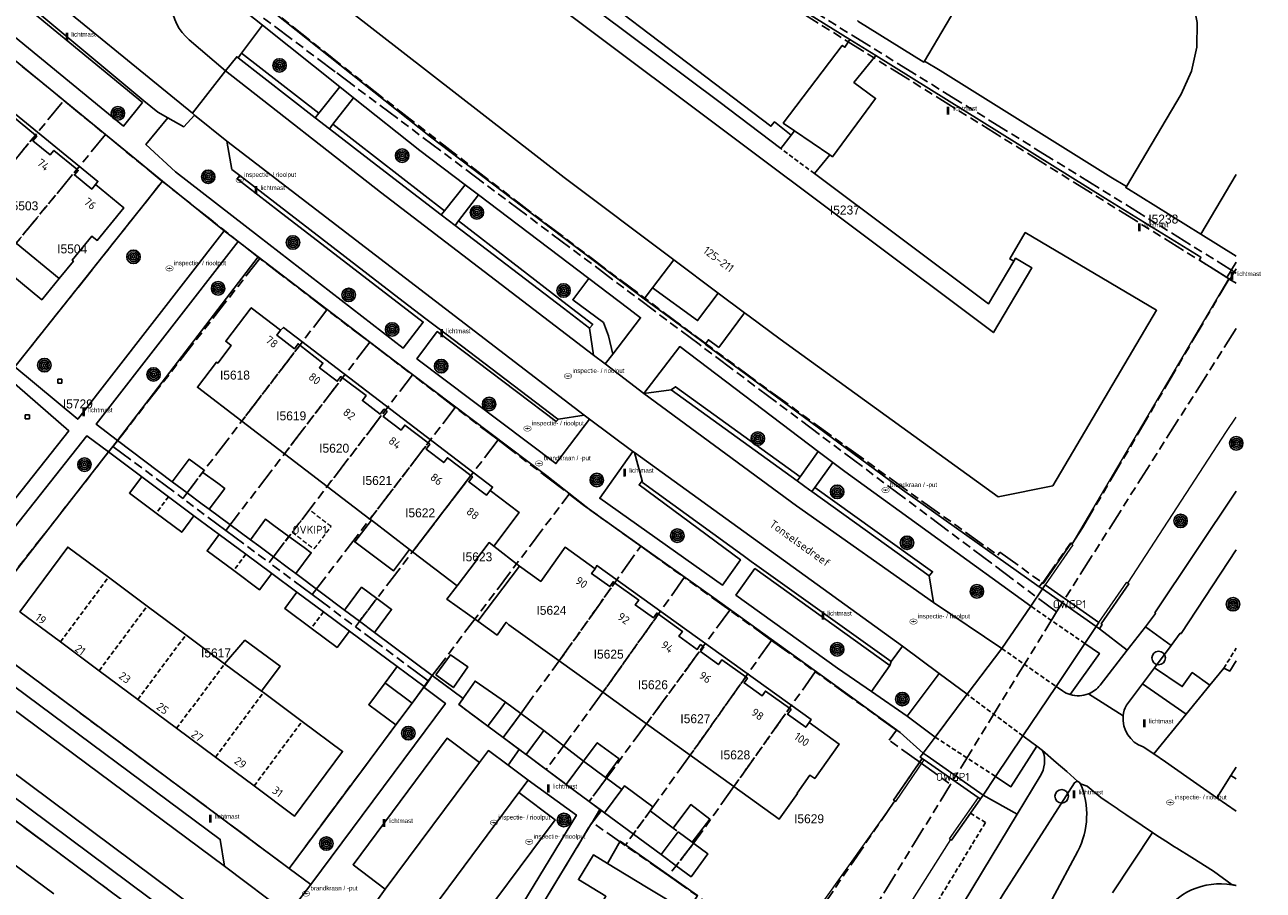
# Model space of a CAD drawing. Extents: x 168491 to 169507, y 481494 to 482503.
# Tile 79 of 108: x 169365 to 169503, y 481805 to 481901. Entities that reach past the tile are written whole.
import ezdxf
from ezdxf.enums import TextEntityAlignment as Align

# ---------------------------------------------------------------- set-up
doc = ezdxf.new("R2010")
doc.units = 0
doc.header["$LTSCALE"] = 0.5
doc.linetypes.add('KAD', pattern=[12, 5, -1, 2, -1, 2, -1])
doc.linetypes.add('STIPPELFIJN', pattern=[1.5, 1, -0.5])
doc.layers.get('0').update_dxf_attribs({"linetype": 'CONTINUOUS'})
for name, color, linetype in [('G01', 3, 'KAD'), ('G_BTD', 3, 'CONTINUOUS'), ('G_GBI', 7, 'CONTINUOUS'), ('G_GBIP1', 7, 'CONTINUOUS'), ('G_OBDP1', 7, 'CONTINUOUS'), ('G_PNDMV', 1, 'CONTINUOUS'), ('G_PSHD', 1, 'CONTINUOUS'), ('G_WGD', 2, 'CONTINUOUS'), ('LSHD', 7, 'CONTINUOUS'), ('NAR', 7, 'CONTINUOUS'), ('ORL', 7, 'CONTINUOUS'), ('OVKIP1', 7, 'CONTINUOUS'), ('OWGP1', 7, 'CONTINUOUS'), ('PPAL', 7, 'CONTINUOUS'), ('PPUT', 7, 'CONTINUOUS'), ('PSTM', 170, 'CONTINUOUS'), ('PVGO', 7, 'CONTINUOUS'), ('Q23', 4, 'CONTINUOUS'), ('Z01', 2, 'CONTINUOUS')]:
    doc.layers.add(name, color=color, linetype=linetype)
doc.layers.add('OBWVM', color=7, linetype='CONTINUOUS', lineweight=70)
doc.layers.add('PND', color=8, linetype='CONTINUOUS', lineweight=25)
doc.styles.add('ISO', font='isocpeur.ttf', dxfattribs={"height": 1})

# ---------------------------------------------------------------- blocks, each defined once
blk = doc.blocks.new('put')
at = {"linetype": 'ByBlock', "lineweight": -2}
h = blk.add_hatch(color=0, dxfattribs=at)
h.dxf.hatch_style = 1
edge = h.paths.add_edge_path()
edge.add_spline(control_points=[(0.44, 0), (0.44, 0.04), (0.43, 0.09), (0.36, 0.2), (0.28, 0.26), (0.09, 0.32), (-0.02, 0.33), (-0.22, 0.29), (-0.31, 0.24), (-0.42, 0.12), (-0.44, 0.06), (-0.44, -0.06), (-0.42, -0.12), (-0.33, -0.22), (-0.28, -0.26), (-0.1, -0.33), (0.04, -0.33), (0.27, -0.27), (0.37, -0.2), (0.43, -0.08), (0.44, -0.04), (0.44, 0)], knot_values=[0, 0, 0, 0, 0.380029, 0.380029, 1.118666, 1.118666, 1.857303, 1.857303, 2.59594, 2.59594, 3.13294, 3.13294, 3.66994, 3.66994, 4.20694, 4.20694, 5.079565, 5.079565, 5.952189, 5.952189, 6.283185, 6.283185, 6.283185, 6.283185], degree=3, periodic=0)
edge = h.paths.add_edge_path(flags=16)
edge.add_ellipse((0, 0), major_axis=(0.392, 0), ratio=0.689655, start_angle=0, end_angle=360)
h = blk.add_hatch(color=0, dxfattribs=at)
h.dxf.hatch_style = 1
h.paths.add_polyline_path([(-0.1, 0, -0.096396), (-0.09, 0.04), (-0.25, 0.04, 1), (-0.25, -0.04), (-0.09, -0.04, -0.096396)])
at = {"linetype": 'ByBlock', "lineweight": -2, "true_color": 0x681648}
h = blk.add_hatch(color=219, dxfattribs=at)
h.dxf.hatch_style = 1
h.paths.add_polyline_path([(0.1, 0, 1), (-0.1, 0, 1)])
at = {"linetype": 'ByBlock', "lineweight": -2}
h = blk.add_hatch(color=0, dxfattribs=at)
h.dxf.hatch_style = 1
h.paths.add_polyline_path([(0.25, 0.04), (0.09, 0.04, -0.096396), (0.1, 0, -0.096396), (0.09, -0.04), (0.25, -0.04, 1)])
at = {"color": 0, "linetype": 'ByBlock', "lineweight": -2}
blk.add_attdef('PUT', (0.5, 0.35), '', height=0.5, dxfattribs=at)
blk = doc.blocks.new('BOOM')
at = {"color": 0}
for radius in [0.75, 0.55, 0.35, 0.15]:
    blk.add_circle((0, 0), radius, dxfattribs=at)
blk = doc.blocks.new('PAAL')
at = {"linetype": 'ByBlock', "lineweight": -2}
h = blk.add_hatch(color=0, dxfattribs=at)
h.dxf.hatch_style = 1
h.paths.add_polyline_path([(0.15, 0.8), (-0.15, 0.8), (-0.15, -0.1), (0, -0.1, -0.414214), (-0.1, 0, -1), (0.1, 0, -0.414214), (0, -0.1), (0.15, -0.1)])
at = {"linetype": 'ByBlock', "lineweight": -2, "true_color": 0x681648}
h = blk.add_hatch(color=219, dxfattribs=at)
h.dxf.hatch_style = 1
h.paths.add_polyline_path([(-0.1, 0, 1), (0.1, 0, 1)])
at = {"color": 0, "linetype": 'ByBlock', "lineweight": -2}
blk.add_attdef('PAAL', (0.5, 0.35), '', height=0.5, dxfattribs=at)
blk = doc.blocks.new('KUNSTOBJ')
at = {"color": 0}
blk.add_circle((0, 0), 0.75, dxfattribs=at)
at = {"color": 0, "flags": 2}
blk.add_attdef('KUNSTOBJECT', (1.45, 0), '', height=1, dxfattribs=at)
blk = doc.blocks.new('Q23')
for p, q in [((0.22, 0.22), (-0.23, 0.22)), ((-0.23, 0.22), (-0.23, -0.23)), ((0.22, -0.23), (0.22, 0.22)), ((-0.23, -0.23), (0.22, -0.23))]:
    blk.add_line(p, q)

msp = doc.modelspace()

# ---------------------------------------------------------------- linework, layer by layer
at = {"layer": 'G01'}
for p, q in [((169500, 481873.5465), (169445.888, 481907.052)), ((169364.545, 481896.599), (169369.185, 481892.794)), ((169352.146, 481872.097), (169369.185, 481892.794)), ((169369.185, 481892.794), (169373.825, 481888.989)), ((169373.825, 481888.989), (169356.707, 481868.197)), ((169363.297, 481862.56), (169380.18, 481883.778)), ((169391.041, 481875.169), (169374.665, 481854.201)), ((169398.538, 481869.456), (169391.041, 481875.169)), ((169382.449, 481848.413), (169398.538, 481869.456)), ((169403.31, 481865.819), (169398.538, 481869.456)), ((169500, 481867.3706), (169479.951, 481835.736)), ((169387.264, 481844.832), (169403.31, 481865.819)), ((169403.31, 481865.819), (169408.083, 481862.182)), ((169392.079, 481841.252), (169408.083, 481862.182)), ((169412.86, 481858.553), (169408.083, 481862.182)), ((169396.894, 481837.671), (169412.86, 481858.553)), ((169417.638, 481854.923), (169412.86, 481858.553)), ((169358.587, 481833.692), (169374.665, 481854.201)), ((169374.665, 481854.201), (169382.449, 481848.413)), ((169417.638, 481854.923), (169401.709, 481834.09)), ((169410.293, 481828.64), (169425.574, 481848.885)), ((169387.264, 481844.832), (169382.449, 481848.413)), ((169387.264, 481844.832), (169392.079, 481841.252)), ((169433.548, 481843.079), (169438.419, 481839.575)), ((169396.894, 481837.671), (169392.079, 481841.252)), ((169443.482, 481835.932), (169438.419, 481839.575)), ((169396.894, 481837.671), (169401.709, 481834.09)), ((169448.16, 481832.567), (169443.482, 481835.932)), ((169479.951, 481835.736), (169468.131, 481816.501)), ((169448.16, 481832.567), (169453.034, 481829.067)), ((169410.293, 481828.64), (169409.851, 481828.035)), ((169464.685, 481818.976), (169468.131, 481816.501)), ((169423.341, 481804.365), (169428.12, 481812.266)), ((169431.816, 481809.688), (169428.12, 481812.266)), ((169436.645, 481806.321), (169431.816, 481809.688)), ((169436.645, 481806.321), (169449.652, 481797.252))]:
    msp.add_line(p, q, dxfattribs=at)
for points in [[(169479.951, 481835.736), (169472.701, 481841.164), (169440.059, 481865.605), (169399.475, 481895.994), (169387.529, 481904.939), (169389.935, 481908.04), (169401.082, 481922.402), (169428.518, 481917.807), (169445.432, 481907.334), (169445.888, 481907.052)], [(169373.825, 481888.989), (169380.053, 481883.882), (169380.18, 481883.778)], [(169391.041, 481875.169), (169385.619, 481879.466), (169380.18, 481883.778)], [(169417.638, 481854.923), (169423.026, 481850.829), (169425.574, 481848.885)], [(169433.548, 481843.079), (169427.172, 481847.665), (169425.574, 481848.885)], [(169418.19, 481821.73), (169420.132, 481824.349), (169424.464, 481830.273), (169433.548, 481843.079)], [(169438.419, 481839.575), (169429.336, 481826.771), (169423.002, 481818.153)], [(169443.482, 481835.932), (169434.208, 481823.269), (169429.741, 481817.207), (169427.799, 481814.588)], [(169358.587, 481833.692), (169358.964, 481833.412), (169394.329, 481807.127), (169403.351, 481819.276), (169408.05, 481825.58), (169409.406, 481827.412), (169409.851, 481828.035)], [(169409.851, 481828.035), (169409.544, 481828.263), (169401.709, 481834.09)], [(169448.16, 481832.567), (169439.08, 481819.767), (169431.816, 481809.688)], [(169418.19, 481821.73), (169416.479, 481822.999), (169413.266, 481825.409), (169413.735, 481826.077), (169410.293, 481828.64)], [(169453.034, 481829.067), (169443.953, 481816.265), (169439.497, 481809.963), (169436.645, 481806.321)], [(169464.685, 481818.976), (169461.282, 481821.42), (169462.098, 481822.557), (169453.034, 481829.067)], [(169418.19, 481821.73), (169420.754, 481819.829), (169423.002, 481818.153)], [(169423.002, 481818.153), (169425.234, 481816.49), (169427.799, 481814.588)], [(169449.652, 481797.252), (169453.605, 481802.533), (169461.893, 481814.664), (169461.77, 481814.741), (169464.685, 481818.976)], [(169418.089, 481746.806), (169423.357, 481743.641), (169426.12, 481748.136), (169468.131, 481816.501)], [(169427.799, 481814.588), (169428.981, 481813.712), (169428.12, 481812.266)]]:
    msp.add_lwpolyline(points, dxfattribs=at)
for points in [[(169402.229, 481921.187), (169389.969, 481904.821), (169398.141, 481898.323), (169406.351, 481891.874), (169414.6, 481885.475), (169422.888, 481879.125), (169431.213, 481872.825), (169439.576, 481866.575), (169447.976, 481860.376), (169456.414, 481854.227), (169464.888, 481848.129), (169473.399, 481842.082), (169473.627, 481842.401), (169478.419, 481838.968), (169481.536, 481843.437), (169481.682, 481843.335), (169482.866, 481845.109), (169499.21, 481872.908), (169429.323, 481916.371)], [(169350.288, 481822.476), (169317.785, 481782.954), (169355.582, 481755.007), (169363.976, 481766.278), (169368.979, 481772.995), (169372.63, 481777.923), (169377.605, 481784.623), (169386, 481795.928), (169350.688, 481822.179)]]:
    msp.add_lwpolyline(points, close=True, dxfattribs=at)
at = {"layer": 'G_BTD', "linetype": 'Continuous', "lineweight": 25, "transparency": 33554687}
for points in [[(169363.727, 481863.1), (169372.543, 481874.18), (169380.198, 481883.801)], [(169375.184, 481854.874), (169390.882, 481875.357)], [(169358.607, 481833.677), (169374.183, 481853.585)], [(169406.229, 481823.136), (169403.351, 481819.276), (169394.327, 481807.128)]]:
    msp.add_lwpolyline(points, dxfattribs=at)
at = {"layer": 'G_BTD', "linetype": 'STIPPELFIJN', "lineweight": -3, "transparency": 33554687}
for points in [[(169498.609, 481829.466), (169500, 481831.6878)], [(169470.346, 481813.301), (169472.016, 481812.237), (169392.07, 481680.369), (169389.744, 481681.181)]]:
    msp.add_lwpolyline(points, dxfattribs=at)
at = {"layer": 'G_GBI', "linetype": 'Continuous', "lineweight": 25, "transparency": 33554687}
for points in [[(169437.247, 481875.035), (169434.868, 481871.893)], [(169434.868, 481871.893), (169439.906, 481868.245), (169442.209, 481871.319)]]:
    msp.add_lwpolyline(points, dxfattribs=at)
at = {"layer": 'G_GBIP1', "linetype": 'Continuous', "lineweight": 25, "transparency": 33554687}
for points in [[(169415.625, 481912.611), (169442.28, 481892.673), (169449.17, 481887.449)], [(169372.705, 481883.429), (169372.99, 481883.776), (169340.917, 481909.965), (169340.703, 481909.691)], [(169449.17, 481887.449), (169450.338, 481888.913)], [(169450.338, 481888.913), (169450.73, 481889.404)], [(169450.73, 481889.404), (169454.648, 481886.725)], [(169454.648, 481886.725), (169452.932, 481884.667)], [(169475.183, 481874.857), (169472.378, 481870.12), (169452.932, 481884.667)], [(169363.845, 481876.867), (169361.914, 481874.514), (169366.719, 481870.571), (169368.65, 481872.924)], [(169416.755, 481849.302), (169417.03, 481849.661), (169393.701, 481867.48), (169393.354, 481867.168)], [(169407.753, 481842.721), (169405.982, 481840.333), (169401.648, 481843.549), (169403.499, 481845.972)], [(169417.162, 481843.076), (169420.017, 481840.855)], [(169452.352, 481823.401), (169452.584, 481823.724), (169428.653, 481840.91), (169428.452, 481840.563)], [(169413.056, 481838.668), (169411.916, 481837.176), (169415.374, 481834.695)], [(169387.125, 481829.96), (169389.396, 481832.579), (169393.309, 481829.707), (169391.228, 481826.908)], [(169405.019, 481827.843), (169403.2, 481825.394), (169406.229, 481823.136)], [(169416.478, 481822.998), (169413.266, 481825.409), (169415.078, 481828.033), (169418.458, 481825.668)], [(169408.05, 481825.58), (169406.229, 481823.136)], [(169422.733, 481822.498), (169427.169, 481819.101)], [(169429.622, 481817.283), (169431.141, 481819.333), (169428.699, 481821.143), (169427.169, 481819.101)], [(169420.754, 481819.829), (169425.235, 481816.488)], [(169431.445, 481815.931), (169431.741, 481816.331), (169434.911, 481813.982), (169434.605, 481813.558)], [(169439.29, 481810.051), (169441.253, 481812.634), (169439.136, 481814.243), (169437.174, 481811.629)], [(169432.732, 481810.96), (169429.51, 481813.32)], [(169434.605, 481813.558), (169437.174, 481811.629)], [(169438.771, 481802.27), (169439.874, 481804.114), (169431.255, 481810.166), (169429.856, 481807.67)], [(169435.828, 481808.692), (169432.732, 481810.96)]]:
    msp.add_lwpolyline(points, dxfattribs=at)
at = {"layer": 'G_GBIP1', "linetype": 'STIPPELFIJN', "lineweight": -3, "transparency": 33554687}
for points in [[(169452.932, 481884.667), (169449.17, 481887.449)], [(169432.732, 481810.96), (169434.605, 481813.558)], [(169437.174, 481811.629), (169437.714, 481811.224)]]:
    msp.add_lwpolyline(points, dxfattribs=at)
at = {"layer": 'G_OBDP1', "linetype": 'Continuous', "lineweight": 25, "transparency": 33554687}
for points in [[(169499.299, 481872.838), (169500, 481872.4038)], [(169477.083, 481836.375), (169478.382, 481838.299)], [(169484.691, 481834.578), (169478.689, 481838.754)], [(169473.861, 481831.653), (169477.083, 481836.375)], [(169483.112, 481832.222), (169484.384, 481834.12)], [(169479.899, 481827.426), (169483.112, 481832.222)], [(169469.975, 481826.552), (169473.861, 481831.653)], [(169466.405, 481821.782), (169469.975, 481826.552)], [(169476.201, 481821.909), (169479.899, 481827.426)], [(169465.053, 481819.987), (169466.405, 481821.782)], [(169473.156, 481817.364), (169476.201, 481821.909)], [(169465.053, 481819.987), (169464.74, 481819.535), (169464.958, 481819.385)], [(169465.194, 481819.222), (169471.22, 481815.056)], [(169471.763, 481815.288), (169473.156, 481817.364)], [(169471.458, 481814.891), (169471.482, 481814.874)], [(169471.482, 481814.874), (169471.763, 481815.288)]]:
    msp.add_lwpolyline(points, dxfattribs=at)
at = {"layer": 'G_PNDMV', "linetype": 'Continuous', "lineweight": 25, "transparency": 33554687}
for points in [[(169413.758, 481914.038), (169413.654, 481913.905), (169413.338, 481914.15), (169412.078, 481912.527), (169472.915, 481866.907), (169477.194, 481874.131), (169475.387, 481875.201), (169475.183, 481874.857)], [(169487.744, 481883.193), (169493.85, 481893.513), (169495.004, 481896.051), (169495.615, 481898.742), (169495.628, 481901.51), (169495.08, 481904.237), (169493.976, 481906.787), (169492.393, 481909.035), (169490.323, 481910.907), (169487.966, 481912.32), (169485.329, 481913.198), (169482.585, 481913.516), (169479.828, 481913.25), (169477.173, 481912.433), (169474.758, 481911.081), (169472.698, 481909.245), (169471.029, 481907.022), (169465.218, 481897.201)], [(169437.247, 481875.035), (169424.993, 481884.212), (169401.058, 481902.785), (169401.303, 481903.112)], [(169465.218, 481897.201), (169465.152, 481897.09), (169457.796, 481901.657), (169457.834, 481901.722)], [(169366.005, 481888.931), (169363.435, 481891.036), (169363.015, 481890.523), (169361.089, 481892.104), (169361.522, 481892.598), (169361.361, 481892.731)], [(169370.64, 481885.121), (169368.07, 481887.233), (169367.653, 481886.725), (169365.725, 481888.304), (169366.161, 481888.803), (169366.005, 481888.931)], [(169372.705, 481883.429), (169372.288, 481882.921), (169370.363, 481884.503), (169370.794, 481884.994), (169370.64, 481885.121)], [(169496.038, 481877.891), (169500, 481884.531)], [(169368.65, 481872.924), (169370.246, 481874.871), (169370.105, 481874.986), (169372.306, 481877.672), (169372.902, 481877.184), (169375.883, 481880.821), (169372.705, 481883.429)], [(169496.038, 481877.891), (169487.678, 481883.083), (169487.744, 481883.193)], [(169475.183, 481874.857), (169474.727, 481875.127), (169476.47, 481878.069), (169491.122, 481869.389), (169479.525, 481849.813), (169473.429, 481848.582), (169449.101, 481866.156), (169445.663, 481868.731)], [(169363.845, 481876.867), (169368.65, 481872.924)], [(169442.209, 481871.319), (169437.247, 481875.035)], [(169445.136, 481869.126), (169442.209, 481871.319)], [(169389.036, 481857.028), (169384.083, 481860.813), (169386.214, 481863.6), (169386.353, 481863.494), (169387.857, 481865.461), (169387.245, 481865.929), (169390.093, 481869.67), (169393.354, 481867.168)], [(169445.663, 481868.731), (169445.136, 481869.126)], [(169393.354, 481867.168), (169392.939, 481866.628), (169394.916, 481865.106), (169395.329, 481865.652), (169395.518, 481865.506)], [(169395.518, 481865.506), (169398.1, 481863.501), (169397.702, 481862.98), (169399.683, 481861.468), (169400.08, 481861.988), (169400.272, 481861.845)], [(169400.272, 481861.845), (169402.917, 481859.873), (169402.496, 481859.321), (169404.479, 481857.808), (169404.9, 481858.359), (169405.064, 481858.234)], [(169405.064, 481858.234), (169405.246, 481858.095), (169404.825, 481857.544), (169406.809, 481856.03), (169407.229, 481856.58), (169409.831, 481854.592)], [(169393.803, 481853.384), (169389.036, 481857.028)], [(169409.831, 481854.592), (169410.014, 481854.452), (169409.595, 481853.903), (169411.571, 481852.396), (169411.989, 481852.944), (169414.6, 481850.949)], [(169384.846, 481851.548), (169383.159, 481852.778), (169381.287, 481850.25)], [(169398.57, 481849.74), (169393.803, 481853.384)], [(169385.414, 481847.19), (169387.134, 481849.509), (169386.352, 481850.089), (169384.71, 481851.301), (169384.846, 481851.548)], [(169377.868, 481850.828), (169376.503, 481849.002), (169379.488, 481846.77)], [(169380.849, 481848.599), (169377.868, 481850.828)], [(169381.287, 481850.25), (169382.925, 481849.036)], [(169414.6, 481850.949), (169414.777, 481850.814), (169414.359, 481850.268), (169416.339, 481848.75), (169416.755, 481849.302)], [(169383.704, 481846.464), (169380.849, 481848.599)], [(169382.925, 481849.036), (169384.617, 481847.781), (169385.414, 481847.19)], [(169403.336, 481846.097), (169398.57, 481849.74)], [(169416.755, 481849.302), (169419.998, 481846.825), (169417.162, 481843.076)], [(169379.488, 481846.77), (169382.339, 481844.638), (169383.704, 481846.464)], [(169389.996, 481843.793), (169391.666, 481846.073), (169392.609, 481845.382), (169394.3, 481844.156)], [(169403.499, 481845.972), (169403.336, 481846.097)], [(169407.753, 481842.721), (169403.499, 481845.972)], [(169386.526, 481844.384), (169385.167, 481842.553), (169388.138, 481840.349)], [(169389.499, 481842.179), (169386.526, 481844.384)], [(169374.159, 481839.602), (169369.613, 481842.982), (169364.278, 481835.759), (169368.801, 481832.396)], [(169392.561, 481841.883), (169390.935, 481843.097), (169389.996, 481843.793)], [(169394.3, 481844.156), (169395.988, 481842.933), (169396.786, 481842.338), (169395.057, 481840.019)], [(169417.162, 481843.076), (169416.635, 481843.474), (169415.127, 481841.481), (169415.175, 481841.444), (169413.056, 481838.668)], [(169420.017, 481840.855), (169422.389, 481839.149), (169425.122, 481842.958), (169428.452, 481840.563)], [(169392.381, 481840.042), (169389.499, 481842.179)], [(169395.057, 481840.019), (169394.26, 481840.615), (169392.561, 481841.883)], [(169408.104, 481842.453), (169407.753, 481842.721)], [(169413.056, 481838.668), (169408.104, 481842.453)], [(169388.138, 481840.349), (169391.022, 481838.21), (169392.381, 481840.042)], [(169415.374, 481834.695), (169420.017, 481840.855)], [(169428.452, 481840.563), (169428.065, 481840.025), (169430.09, 481838.571), (169430.475, 481839.108), (169430.645, 481838.986)], [(169378.481, 481836.388), (169374.159, 481839.602)], [(169430.645, 481838.986), (169433.333, 481837.053), (169432.947, 481836.521), (169434.978, 481835.073), (169435.351, 481835.61), (169435.52, 481835.489)], [(169395.189, 481837.959), (169393.829, 481836.129), (169394.007, 481835.997), (169396.788, 481833.928)], [(169398.149, 481835.758), (169395.189, 481837.959)], [(169400.507, 481835.946), (169402.408, 481838.491), (169404.11, 481837.231)], [(169382.803, 481833.174), (169378.481, 481836.388)], [(169404.11, 481837.231), (169405.754, 481836.014), (169403.853, 481833.461)], [(169401.04, 481833.607), (169398.149, 481835.758)], [(169402.179, 481834.704), (169400.507, 481835.946)], [(169403.853, 481833.461), (169402.179, 481834.704)], [(169415.374, 481834.695), (169417.529, 481833.15), (169418.557, 481834.582), (169418.839, 481834.316)], [(169435.52, 481835.489), (169438.204, 481833.561), (169437.819, 481833.024), (169439.854, 481831.564), (169440.239, 481832.1), (169440.525, 481831.894)], [(169396.788, 481833.928), (169399.679, 481831.778), (169401.04, 481833.607)], [(169424.464, 481830.273), (169418.839, 481834.316)], [(169368.801, 481832.396), (169373.123, 481829.182)], [(169387.125, 481829.96), (169382.803, 481833.174)], [(169440.525, 481831.894), (169440.595, 481831.844), (169440.21, 481831.308), (169442.22, 481829.865), (169442.605, 481830.401), (169445.267, 481828.489)], [(169410.678, 481828.717), (169412.328, 481830.962), (169414.266, 481829.604), (169412.655, 481827.305), (169410.678, 481828.717)], [(169373.123, 481829.182), (169377.445, 481825.968)], [(169391.228, 481826.908), (169387.125, 481829.96)], [(169406.383, 481829.669), (169405.019, 481827.843)], [(169409.406, 481827.412), (169406.383, 481829.669)], [(169429.336, 481826.771), (169424.464, 481830.273)], [(169405.019, 481827.843), (169405.124, 481827.765), (169408.05, 481825.58)], [(169445.267, 481828.489), (169445.463, 481828.348), (169445.079, 481827.814), (169447.091, 481826.37), (169447.475, 481826.904), (169450.141, 481824.988)], [(169391.447, 481826.746), (169391.228, 481826.908)], [(169395.769, 481823.533), (169391.447, 481826.746)], [(169408.05, 481825.58), (169409.351, 481827.338), (169409.406, 481827.412)], [(169434.208, 481823.269), (169429.336, 481826.771)], [(169377.445, 481825.968), (169381.767, 481822.755)], [(169416.478, 481822.998), (169416.558, 481823.105), (169417.968, 481825.007), (169418.458, 481825.668)], [(169418.458, 481825.668), (169420.169, 481824.399)], [(169450.141, 481824.988), (169450.328, 481824.854), (169449.946, 481824.321), (169451.969, 481822.869), (169452.352, 481823.401)], [(169420.169, 481824.399), (169422.733, 481822.498)], [(169381.767, 481822.755), (169386.089, 481819.541)], [(169390.411, 481816.327), (169394.934, 481812.964), (169400.279, 481820.179), (169395.769, 481823.533)], [(169416.478, 481822.998), (169418.19, 481821.73)], [(169422.733, 481822.498), (169422.243, 481821.837)], [(169439.08, 481819.767), (169434.208, 481823.269)], [(169452.352, 481823.401), (169455.691, 481821.003), (169452.979, 481817.164), (169452.439, 481817.544), (169450.997, 481815.503), (169451.046, 481815.468), (169449.018, 481812.624), (169443.953, 481816.265)], [(169418.19, 481821.73), (169419.973, 481820.408)], [(169422.243, 481821.837), (169420.754, 481819.829)], [(169386.089, 481819.541), (169390.411, 481816.327)], [(169419.973, 481820.408), (169420.754, 481819.829)], [(169443.953, 481816.265), (169439.08, 481819.767)], [(169427.169, 481819.101), (169425.235, 481816.488)], [(169429.622, 481817.283), (169427.169, 481819.101)], [(169429.735, 481817.199), (169429.622, 481817.283)], [(169431.445, 481815.931), (169429.735, 481817.199)], [(169425.235, 481816.488), (169427.799, 481814.588)], [(169429.51, 481813.32), (169431.445, 481815.931)], [(169427.799, 481814.588), (169429.171, 481813.571)], [(169429.171, 481813.571), (169429.51, 481813.32)], [(169435.828, 481808.692), (169437.714, 481811.224)], [(169437.714, 481811.224), (169439.29, 481810.051)], [(169439.464, 481809.921), (169441.056, 481808.737), (169439.168, 481806.197), (169437.515, 481807.432)], [(169439.29, 481810.051), (169439.464, 481809.921)], [(169428.131, 481801.463), (169429.67, 481804.014), (169426.596, 481805.876), (169428.266, 481808.633), (169429.856, 481807.67)], [(169437.515, 481807.432), (169435.828, 481808.692)], [(169368.057, 481804.289), (169363.732, 481807.505)], [(169429.856, 481807.67), (169434.183, 481805.049), (169438.771, 481802.27)]]:
    msp.add_lwpolyline(points, dxfattribs=at)
at = {"layer": 'G_PNDMV', "linetype": 'STIPPELFIJN', "lineweight": -3, "transparency": 33554687}
for points in [[(169359.207, 481880.673), (169366.005, 481888.931)], [(169370.64, 481885.121), (169363.845, 481876.867)], [(169389.036, 481857.028), (169395.518, 481865.506)], [(169400.272, 481861.845), (169393.803, 481853.384)], [(169405.064, 481858.234), (169398.57, 481849.74)], [(169403.336, 481846.097), (169409.831, 481854.592)], [(169382.925, 481849.036), (169384.846, 481851.548)], [(169414.6, 481850.949), (169408.104, 481842.453)], [(169380.849, 481848.599), (169379.488, 481846.77)], [(169392.561, 481841.883), (169394.3, 481844.156)], [(169389.499, 481842.179), (169388.138, 481840.349)], [(169368.801, 481832.396), (169374.159, 481839.602)], [(169430.645, 481838.986), (169424.464, 481830.273)], [(169373.123, 481829.182), (169378.481, 481836.388)], [(169402.179, 481834.704), (169404.11, 481837.231)], [(169398.149, 481835.758), (169396.788, 481833.928)], [(169429.336, 481826.771), (169435.52, 481835.489)], [(169377.445, 481825.968), (169382.803, 481833.174)], [(169440.525, 481831.894), (169434.208, 481823.269)], [(169381.767, 481822.755), (169387.125, 481829.96)], [(169439.08, 481819.767), (169445.267, 481828.489)], [(169386.089, 481819.541), (169391.447, 481826.746)], [(169450.141, 481824.988), (169443.953, 481816.265)], [(169418.19, 481821.73), (169419.679, 481823.738), (169420.132, 481824.349), (169420.169, 481824.399)], [(169390.411, 481816.327), (169395.769, 481823.533)], [(169427.799, 481814.588), (169429.735, 481817.199)], [(169437.515, 481807.432), (169439.464, 481809.921)]]:
    msp.add_lwpolyline(points, dxfattribs=at)
at = {"layer": 'G_PSHD', "linetype": 'Continuous', "lineweight": 25, "transparency": 33554687}
for points in [[(169500, 481874.7512), (169498.951, 481873.056)], [(169500, 481874.0029), (169499.299, 481872.838)], [(169499.172, 481872.917), (169498.951, 481873.056)], [(169499.172, 481872.917), (169499.299, 481872.838)], [(169478.019, 481838.551), (169478.333, 481839.002), (169478.443, 481838.926), (169481.541, 481843.389), (169481.694, 481843.283)], [(169484.741, 481833.872), (169485.055, 481834.323), (169484.938, 481834.406), (169488.027, 481838.872), (169487.905, 481838.956)], [(169478.019, 481838.551), (169478.382, 481838.299)], [(169478.382, 481838.299), (169478.689, 481838.754)], [(169484.384, 481834.12), (169484.691, 481834.578)], [(169484.741, 481833.872), (169484.384, 481834.12)], [(169464.958, 481819.385), (169461.77, 481814.741), (169461.912, 481814.652)], [(169464.958, 481819.385), (169465.194, 481819.222)], [(169471.458, 481814.891), (169470.346, 481813.301)], [(169471.22, 481815.056), (169471.458, 481814.891)], [(169470.346, 481813.301), (169468.225, 481810.268), (169468.104, 481810.347)]]:
    msp.add_lwpolyline(points, dxfattribs=at)
at = {"layer": 'G_WGD', "linetype": 'Continuous', "lineweight": 25, "transparency": 33554687}
for points in [[(169450.338, 481888.913), (169448.472, 481890.403), (169448.087, 481889.921), (169417.985, 481912.79), (169420.081, 481915.549), (169419.218, 481916.204), (169420.171, 481917.458), (169419.448, 481917.713), (169419.554, 481918.375)], [(169419.554, 481918.375), (169429.33, 481916.803), (169433.512, 481914.085), (169443.636, 481907.845), (169443.877, 481907.696), (169456.883, 481899.614)], [(169339.115, 481917.452), (169353.465, 481905.698), (169380.198, 481883.801)], [(169359.205, 481907.973), (169357.082, 481905.337), (169375.85, 481889.948), (169377.951, 481892.569), (169359.205, 481907.973)], [(169433.945, 481870.675), (169410.094, 481888.736), (169390.054, 481904.679)], [(169391.347, 481901.184), (169389.009, 481898.06)], [(169399.986, 481894.311), (169391.347, 481901.184)], [(169456.883, 481899.614), (169456.342, 481898.743), (169456.033, 481898.935), (169449.465, 481890.269), (169450.73, 481889.404)], [(169397.633, 481891.385), (169389.009, 481898.06)], [(169454.648, 481886.725), (169454.945, 481886.522), (169459.765, 481893.02), (169457.343, 481894.816), (169459.771, 481897.82)], [(169459.771, 481897.82), (169485.434, 481881.873), (169496.046, 481875.33), (169495.89, 481874.977), (169498.951, 481873.056)], [(169465.218, 481897.201), (169466.957, 481896.126)], [(169485.999, 481884.237), (169466.957, 481896.126)], [(169397.633, 481891.385), (169399.986, 481894.311)], [(169401.503, 481893.104), (169399.191, 481890.141)], [(169413.947, 481883.397), (169408.91, 481887.211), (169401.503, 481893.104)], [(169390.894, 481877.654), (169381.632, 481884.824), (169378.342, 481887.905), (169380.769, 481890.869)], [(169383.757, 481891.174), (169382.579, 481889.866), (169380.769, 481890.869)], [(169387.374, 481888.259), (169383.757, 481891.174)], [(169411.644, 481880.485), (169399.191, 481890.141)], [(169387.374, 481888.259), (169387.941, 481885.11), (169388.811, 481884.439)], [(169393.152, 481880.497), (169388.521, 481884.062), (169388.811, 481884.439)], [(169380.198, 481883.801), (169380.555, 481883.509), (169387.088, 481878.253)], [(169411.644, 481880.485), (169413.947, 481883.397)], [(169487.744, 481883.193), (169485.999, 481884.237)], [(169415.45, 481882.259), (169413.235, 481879.363)], [(169427.761, 481872.938), (169415.45, 481882.259)], [(169390.894, 481877.654), (169407.044, 481865.151), (169409.286, 481868.075), (169393.152, 481880.497)], [(169413.235, 481879.363), (169425.358, 481870.01), (169428.194, 481867.821), (169427.852, 481867.381)], [(169363.727, 481863.1), (169370.733, 481857.233), (169387.088, 481878.253)], [(169496.038, 481877.891), (169500, 481875.4476)], [(169388.621, 481877.066), (169372.782, 481856.693), (169375.184, 481854.874)], [(169390.882, 481875.357), (169388.621, 481877.066)], [(169390.882, 481875.357), (169406.134, 481863.705), (169423.063, 481850.931), (169427.991, 481847.039), (169441.707, 481837.319), (169454.51, 481828.079), (169462.486, 481822.294), (169465.053, 481819.987)], [(169429.949, 481866.559), (169429.415, 481868.012), (169425.966, 481870.571), (169427.761, 481872.938)], [(169434.868, 481871.893), (169433.945, 481870.675)], [(169445.136, 481869.126), (169442.268, 481865.24)], [(169427.824, 481857.239), (169424.087, 481852.288), (169408.582, 481863.988), (169410.849, 481867.021), (169424.13, 481856.967), (169424.394, 481857.254)], [(169427.852, 481867.381), (169428.288, 481864.396)], [(169429.949, 481866.559), (169430.435, 481864.515)], [(169453.366, 481853.642), (169437.917, 481865.35), (169433.885, 481860.098)], [(169440.781, 481865.66), (169440.753, 481865.622), (169462.769, 481849.379), (169478.019, 481838.551)], [(169442.268, 481865.24), (169441.104, 481866.099), (169440.781, 481865.66)], [(169428.288, 481864.396), (169429.581, 481863.403)], [(169429.581, 481863.403), (169430.435, 481864.515)], [(169354.493, 481836.71), (169369.723, 481855.954), (169362.82, 481861.96)], [(169436.955, 481860.518), (169433.885, 481860.098)], [(169451.341, 481850.828), (169437.417, 481860.855), (169436.955, 481860.518)], [(169424.394, 481857.254), (169427.235, 481857.676)], [(169427.235, 481857.676), (169427.824, 481857.239)], [(169374.183, 481853.585), (169371.766, 481855.394), (169356.063, 481835.552)], [(169375.184, 481854.874), (169381.287, 481850.25)], [(169377.868, 481850.828), (169374.183, 481853.585)], [(169433.708, 481850.371), (169433.375, 481849.919), (169444.676, 481841.567), (169442.663, 481838.725), (169428.974, 481848.426), (169432.674, 481853.646)], [(169432.674, 481853.646), (169432.85, 481853.515)], [(169432.85, 481853.515), (169433.708, 481850.371)], [(169451.341, 481850.828), (169453.366, 481853.642)], [(169454.994, 481852.41), (169452.968, 481849.63)], [(169477.083, 481836.375), (169456.329, 481851.41), (169454.994, 481852.41)], [(169465.756, 481839.765), (169466.12, 481840.215), (169452.968, 481849.63)], [(169489.865, 481834.094), (169491.004, 481835.564), (169490.928, 481835.631), (169500, 481849.1945)], [(169385.414, 481847.19), (169389.996, 481843.793)], [(169383.704, 481846.464), (169386.526, 481844.384)], [(169500, 481842.681), (169493.864, 481833.319), (169493.761, 481833.357), (169492.728, 481831.981)], [(169461.339, 481829.778), (169446.293, 481840.583), (169444.182, 481837.629), (169455.508, 481829.455), (169459.298, 481826.854)], [(169392.381, 481840.042), (169395.189, 481837.959)], [(169395.057, 481840.019), (169400.507, 481835.946)], [(169466.239, 481836.785), (169465.756, 481839.765)], [(169478.382, 481838.299), (169484.384, 481834.12)], [(169466.239, 481836.785), (169473.861, 481831.653)], [(169358.607, 481833.677), (169394.327, 481807.128)], [(169401.04, 481833.607), (169406.383, 481829.669)], [(169403.853, 481833.461), (169410.294, 481828.639)], [(169484.741, 481833.872), (169487.832, 481831.469)], [(169487.832, 481831.469), (169489.865, 481834.094)], [(169492.728, 481831.981), (169490.879, 481829.516)], [(169461.339, 481829.778), (169459.298, 481826.854)], [(169497.057, 481827.565), (169495.097, 481828.965), (169493.972, 481827.405), (169490.879, 481829.516)], [(169498.609, 481829.466), (169497.057, 481827.565)], [(169500, 481830.2901), (169499.278, 481829.132), (169498.609, 481829.466)], [(169410.294, 481828.639), (169413.735, 481826.077), (169413.266, 481825.409), (169416.478, 481822.998)], [(169466.843, 481828.888), (169463.278, 481824.123)], [(169469.975, 481826.552), (169466.843, 481828.888)], [(169409.425, 481827.399), (169409.424, 481827.398), (169409.372, 481827.323), (169411.762, 481825.534), (169396.735, 481805.338)], [(169409.406, 481827.412), (169409.425, 481827.399)], [(169487.75, 481825.345), (169489.541, 481827.732)], [(169489.541, 481827.732), (169494.419, 481824.333)], [(169463.278, 481824.123), (169466.405, 481821.782)], [(169494.419, 481824.333), (169490.813, 481819.915)], [(169385.995, 481795.921), (169350.288, 481822.476)], [(169420.754, 481819.829), (169425.235, 481816.488)], [(169465.505, 481819.674), (169465.053, 481819.987)], [(169471.763, 481815.288), (169465.505, 481819.674)], [(169490.813, 481819.915), (169489.605, 481820.693)], [(169482.316, 481816.807), (169482.177, 481816.806), (169481.956, 481816.685), (169473.989, 481804.267), (169405.019, 481689.854)], [(169416.296, 481796.465), (169426.371, 481813.081), (169420.982, 481816.981)], [(169420.982, 481816.981), (169419.951, 481815.591)], [(169482.316, 481816.807), (169482.467, 481816.757), (169482.618, 481816.575)], [(169497.857, 481815.016), (169499.41, 481817.491)], [(169500, 481817.1209), (169499.41, 481817.491)], [(169419.951, 481815.591), (169423.991, 481812.552), (169413.497, 481798.426)], [(169475.547, 481813.175), (169471.763, 481815.288)], [(169500, 481813.5165), (169497.857, 481815.016)], [(169393.144, 481676.772), (169393.241, 481676.93), (169471.693, 481806.785), (169475.547, 481813.175)], [(169421.802, 481801.821), (169427.963, 481811.981), (169429.171, 481813.571)], [(169478.362, 481801.883), (169479.466, 481803.714), (169482.34, 481809.058)], [(169394.327, 481807.128), (169396.735, 481805.338)]]:
    msp.add_lwpolyline(points, dxfattribs=at)
at = {"layer": 'G_WGD', "lineweight": -3, "transparency": 33554687}
for points in [[(169391.347, 481901.184), (169382.783, 481907.997)], [(169365.19, 481906.383), (169383.522, 481891.367)], [(169380.769, 481890.869), (169379.659, 481891.484), (169378.114, 481892.773), (169363.807, 481904.702)], [(169456.883, 481899.614), (169459.771, 481897.82)], [(169387.225, 481896.116), (169383.157, 481899.568)], [(169387.225, 481896.116), (169388.467, 481897.677), (169388.628, 481897.552)], [(169389.009, 481898.06), (169388.628, 481897.552)], [(169388.628, 481897.552), (169397.227, 481890.879)], [(169383.522, 481891.367), (169387.225, 481896.116)], [(169428.288, 481864.396), (169404.51, 481882.579), (169387.225, 481896.116)], [(169401.503, 481893.104), (169399.986, 481894.311)], [(169383.522, 481891.367), (169383.757, 481891.174)], [(169397.227, 481890.879), (169397.633, 481891.385)], [(169397.227, 481890.879), (169398.809, 481889.651)], [(169399.191, 481890.141), (169398.809, 481889.651)], [(169398.809, 481889.651), (169404.074, 481885.565), (169411.294, 481880.044)], [(169387.374, 481888.259), (169427.235, 481857.676)], [(169388.811, 481884.439), (169407.047, 481870.369), (169409.571, 481868.447), (169411.065, 481867.31), (169424.292, 481857.239), (169424.394, 481857.254)], [(169415.45, 481882.259), (169413.947, 481883.397)], [(169411.294, 481880.044), (169411.644, 481880.485)], [(169411.294, 481880.044), (169412.847, 481878.856)], [(169413.235, 481879.363), (169412.847, 481878.856)], [(169387.088, 481878.253), (169388.621, 481877.066)], [(169412.847, 481878.856), (169424.93, 481869.615), (169427.852, 481867.381)], [(169432.241, 481869.545), (169427.761, 481872.938)], [(169433.945, 481870.675), (169440.781, 481865.66)], [(169430.435, 481864.515), (169433.545, 481868.565), (169432.241, 481869.545)], [(169429.581, 481863.403), (169433.885, 481860.098)], [(169433.885, 481860.098), (169450.937, 481847.58), (169466.239, 481836.785)], [(169451, 481850.353), (169436.955, 481860.518)], [(169427.824, 481857.239), (169432.674, 481853.646)], [(169374.183, 481853.585), (169374.664, 481854.198), (169375.184, 481854.874)], [(169432.85, 481853.515), (169462.778, 481831.919)], [(169454.994, 481852.41), (169454.832, 481852.531), (169453.366, 481853.642)], [(169433.708, 481850.371), (169433.755, 481850.198), (169444.996, 481842.018), (169445.883, 481841.372), (169446.527, 481840.911), (169461.493, 481830.196)], [(169451, 481850.353), (169451.341, 481850.828)], [(169452.634, 481849.172), (169452.431, 481849.318), (169451, 481850.353)], [(169452.968, 481849.63), (169452.634, 481849.172)], [(169465.756, 481839.765), (169452.634, 481849.172)], [(169489.865, 481834.094), (169492.728, 481831.981)], [(169461.493, 481830.196), (169462.778, 481831.919)], [(169466.843, 481828.888), (169462.778, 481831.919)], [(169481.471, 481826.525), (169484.733, 481831.105), (169483.112, 481832.222)], [(169487.832, 481831.469), (169484.823, 481827.585)], [(169461.493, 481830.196), (169461.339, 481829.778)], [(169490.879, 481829.516), (169489.541, 481827.732)], [(169359.047, 481828.165), (169362.129, 481828.588), (169386.642, 481810.364), (169387.098, 481807.385)], [(169387.098, 481807.385), (169359.083, 481828.148)], [(169410.294, 481828.639), (169409.865, 481828.029), (169409.425, 481827.399)], [(169463.278, 481824.123), (169459.298, 481826.854)], [(169480.627, 481826.925), (169480.129, 481827.268), (169479.899, 481827.426)], [(169487.392, 481824.146), (169483.515, 481826.61)], [(169497.057, 481827.565), (169494.419, 481824.333)], [(169355.928, 481823.465), (169356.423, 481820.424), (169380.909, 481802.203), (169383.951, 481802.618)], [(169355.928, 481823.465), (169383.951, 481802.618)], [(169415.571, 481818.943), (169411.955, 481821.656), (169401.464, 481807.53), (169405.054, 481804.816)], [(169477.74, 481820.761), (169476.323, 481821.818), (169476.201, 481821.909)], [(169415.571, 481818.943), (169416.56, 481820.267), (169418.764, 481818.629)], [(169418.764, 481818.629), (169419.973, 481820.408)], [(169473.156, 481817.364), (169474.865, 481816.246), (169477.74, 481820.761)], [(169478.405, 481820.265), (169477.74, 481820.761)], [(169482.316, 481816.807), (169481.097, 481817.933), (169479.916, 481818.956), (169478.405, 481820.265)], [(169490.813, 481819.915), (169492.117, 481819.008), (169493.113, 481818.316), (169494.869, 481817.094), (169497.857, 481815.016)], [(169405.054, 481804.816), (169415.571, 481818.943)], [(169418.764, 481818.629), (169420.982, 481816.981)], [(169499.41, 481817.491), (169500, 481818.4313)], [(169478.114, 481817.43), (169475.547, 481813.175)], [(169419.951, 481815.591), (169409.471, 481801.468)], [(169482.618, 481816.575), (169483.36, 481816.295), (169484.897, 481815.027), (169485.711, 481814.473), (169486.711, 481813.794), (169486.889, 481813.673), (169487.683, 481813.134), (169489.504, 481811.896), (169490.65, 481811.118)], [(169486.215, 481804.41), (169490.65, 481811.118)], [(169490.65, 481811.118), (169491.016, 481810.886), (169492.139, 481810.176), (169493.132, 481809.548), (169493.362, 481809.402), (169495.061, 481808.327), (169497.471, 481806.803), (169499.545, 481805.301)], [(169387.098, 481807.385), (169394.224, 481802.023)], [(169396.735, 481805.338), (169394.224, 481802.023)], [(169405.054, 481804.816), (169403.057, 481802.066)]]:
    msp.add_lwpolyline(points, dxfattribs=at)
for points in [[(169383.157, 481899.568, -0.40025343), (169382.383, 481907.538)], [(169481.471, 481826.525, -0.07567727), (169480.627, 481826.925)], [(169481.471, 481826.525, 0.16877965), (169483.515, 481826.61)], [(169484.823, 481827.585, -0.13362821), (169483.515, 481826.61)], [(169478.405, 481820.265, -0.24443967), (169478.114, 481817.43)]]:
    msp.add_lwpolyline(points, format="xyb", dxfattribs=at)
at = {"layer": 'G_WGD', "linetype": 'STIPPELFIJN', "lineweight": -3, "transparency": 33554687}
for points in [[(169483.112, 481832.222), (169477.083, 481836.375)], [(169473.861, 481831.653), (169479.899, 481827.426)], [(169476.201, 481821.909), (169469.975, 481826.552)], [(169466.405, 481821.782), (169473.156, 481817.364)]]:
    msp.add_lwpolyline(points, dxfattribs=at)
at = {"layer": 'G_WGD', "linetype": 'Continuous', "lineweight": 25, "transparency": 33554687}
for points in [[(169487.392, 481824.146, -0.09484188), (169487.75, 481825.345)], [(169489.605, 481820.693, -0.34771992), (169487.392, 481824.146)], [(169482.34, 481809.058, 0.22189366), (169482.618, 481816.575)], [(169491.601, 481801.704, -0.30679793), (169499.545, 481805.301)], [(169499.545, 481805.301, -0.01479779), (169499.948, 481805.221)], [(169500, 481805.218, 0.00613946), (169499.948, 481805.221)]]:
    msp.add_lwpolyline(points, format="xyb", dxfattribs=at)
at = {"layer": 'LSHD', "linetype": 'Continuous', "lineweight": 13, "transparency": 33554687}
for points in [[(169481.694, 481843.283), (169499.172, 481872.917)], [(169487.905, 481838.956), (169498.909, 481855.858), (169500, 481857.4813)], [(169481.694, 481843.283), (169481.756, 481843.24), (169481.788, 481843.218), (169478.689, 481838.754)], [(169484.691, 481834.578), (169487.78, 481839.043), (169487.905, 481838.956)], [(169461.912, 481814.652), (169462.014, 481814.589), (169465.194, 481819.222)], [(169461.912, 481814.652), (169445.274, 481791.362), (169389.362, 481699.811)], [(169471.22, 481815.056), (169467.982, 481810.427), (169468.104, 481810.347)], [(169468.104, 481810.347), (169439.088, 481764.494), (169438.949, 481764.563), (169390.483, 481684)]]:
    msp.add_lwpolyline(points, dxfattribs=at)
at = {"layer": 'OBWVM', "linetype": 'STIPPELFIJN', "lineweight": 13, "transparency": 33554687}
msp.add_lwpolyline([(169397.131, 481842.773), (169399.015, 481845.276), (169396.548, 481847.132), (169394.665, 481844.63), (169397.131, 481842.773)], dxfattribs=at)
at = {"layer": 'PND', "linetype": 'Continuous', "lineweight": 25, "transparency": 33554687}
for points in [[(169408.104, 481842.453), (169414.6, 481850.949)], [(169414.6, 481850.949), (169414.777, 481850.814), (169414.359, 481850.268), (169416.339, 481848.75), (169416.755, 481849.302), (169419.998, 481846.825), (169417.162, 481843.076), (169420.017, 481840.855)], [(169415.374, 481834.695), (169411.916, 481837.176), (169413.056, 481838.668), (169408.104, 481842.453)], [(169420.017, 481840.855), (169415.374, 481834.695)]]:
    msp.add_lwpolyline(points, dxfattribs=at)

# ---------------------------------------------------------------- block references
at = {"layer": 'PPAL', "linetype": 'Continuous', "lineweight": 13, "transparency": 33554687}
for p in [(169369.517, 481899.58), (169467.846, 481891.319), (169390.637, 481882.465), (169489.196, 481878.304), (169499.534, 481872.865), (169411.338, 481866.488), (169371.392, 481857.667), (169431.772, 481850.932), (169453.876, 481834.989), (169489.762, 481822.956), (169423.24, 481815.689), (169481.91, 481815.03), (169385.544, 481812.33), (169404.907, 481811.838)]:
    msp.add_blockref('PAAL', p, dxfattribs=at).add_auto_attribs({'PAAL': 'lichtmast'})
at = {"layer": 'PPUT', "linetype": 'Continuous', "lineweight": 13, "transparency": 33554687}
for p, values in [((169388.808, 481883.926), {'PUT': 'inspectie- / rioolput'}), ((169380.972, 481874.066), {'PUT': 'inspectie- / rioolput'}), ((169425.44, 481862.053), {'PUT': 'inspectie- / rioolput'}), ((169420.915, 481856.197), {'PUT': 'inspectie- / rioolput'}), ((169422.21, 481852.31), {'PUT': 'brandkraan / -put'}), ((169460.87, 481849.33), {'PUT': 'brandkraan / -put'}), ((169463.989, 481834.665), {'PUT': 'inspectie- / rioolput'}), ((169492.644, 481814.487), {'PUT': 'inspectie- / rioolput'}), ((169417.17, 481812.23), {'PUT': 'inspectie- / rioolput'}), ((169421.1, 481810.1), {'PUT': 'inspectie- / rioolput'}), ((169396.2, 481804.32), {'PUT': 'brandkraan / -put'})]:
    msp.add_blockref('put', p, dxfattribs=at).add_auto_attribs(values)
at = {"layer": 'PSTM', "linetype": 'Continuous', "lineweight": 0, "transparency": 33554687}
for p in [(169491.343, 481830.605), (169480.529, 481815.168)]:
    msp.add_blockref('KUNSTOBJ', p, dxfattribs=at)
at = {"layer": 'PVGO', "linetype": 'Continuous', "lineweight": 0, "transparency": 33554687}
for p in [(169393.254, 481896.712), (169375.219, 481891.368), (169406.936, 481886.646), (169385.294, 481884.285), (169415.27, 481880.309), (169394.747, 481876.954), (169376.957, 481875.357), (169386.393, 481871.838), (169424.948, 481871.597), (169400.966, 481871.113), (169405.817, 481867.261), (169367.011, 481863.269), (169411.289, 481863.16), (169379.194, 481862.237), (169416.638, 481858.935), (169446.621, 481855.081), (169500.009, 481854.553), (169371.482, 481852.172), (169428.648, 481850.457), (169455.475, 481849.136), (169493.797, 481845.897), (169437.634, 481844.247), (169463.272, 481843.454), (169471.069, 481838.037), (169499.647, 481836.595), (169455.475, 481831.563), (169462.744, 481826.013), (169407.627, 481822.212), (169424.987, 481812.525), (169398.476, 481809.898)]:
    msp.add_blockref('BOOM', p, dxfattribs=at)
at = {"layer": 'Q23'}
for p in [(169368.727, 481861.504), (169365.112, 481857.495)]:
    msp.add_blockref('Q23', p, dxfattribs=at)

# ---------------------------------------------------------------- texts
at = {"layer": 'NAR', "linetype": 'Continuous', "lineweight": 25, "transparency": 33554687, "style": 'ISO'}
for s, rotation, p in [('74', 320.5, (169366.891, 481885.629)), ('76', 320.7, (169372.121, 481881.29)), ('125-211', 323.1, (169442.246, 481875.086)), ('78', 322.6, (169392.392, 481865.865)), ('80', 322.6, (169397.172, 481861.757)), ('82', 322.6, (169401.022, 481857.808)), ('84', 322.6, (169406.128, 481854.602)), ('86', 322.6, (169410.776, 481850.545)), ('88', 322.6, (169414.811, 481846.72)), ('90', 324.6, (169426.943, 481839.029)), ('19', 323.4, (169366.622, 481834.969)), ('92', 324.6, (169431.648, 481835.017)), ('21', 323.4, (169371.019, 481831.521)), ('94', 323.8, (169436.523, 481831.84)), ('96', 324.3, (169440.762, 481828.451)), ('23', 323.4, (169375.992, 481828.412)), ('25', 323.4, (169380.209, 481824.975)), ('98', 324.6, (169446.59, 481824.32)), ('27', 323.4, (169384.057, 481821.906)), ('100', 324.8, (169451.526, 481821.515)), ('29', 323.4, (169388.888, 481818.919)), ('31', 323.4, (169393.036, 481815.681))]:
    msp.add_text(s, height=0.9, rotation=rotation, dxfattribs=at).set_placement(p, align=Align.MIDDLE_CENTER)
at = {"layer": 'ORL', "linetype": 'Continuous', "lineweight": 25, "transparency": 33554687, "style": 'ISO'}
msp.add_text('Tonselsedreef', height=0.9, rotation=324.4, dxfattribs=at).set_placement((169451.335, 481843.393), align=Align.MIDDLE_CENTER)
at = {"layer": 'OVKIP1', "linetype": 'Continuous', "lineweight": 70, "transparency": 33554687, "style": 'ISO'}
msp.add_text('OVKIP1', height=0.9, dxfattribs=at).set_placement((169396.606, 481844.901), align=Align.MIDDLE_CENTER)
at = {"layer": 'OWGP1', "linetype": 'Continuous', "lineweight": 25, "transparency": 33554687, "style": 'ISO'}
for p in [(169481.407, 481836.6), (169468.367, 481817.339)]:
    msp.add_text('OWGP1', height=0.9, dxfattribs=at).set_placement(p, align=Align.MIDDLE_CENTER)
at = {"layer": 'Z01', "ltscale": 0.5}
for s, p in [('I5503', (169362.9855, 481880.5433)), ('I5237', (169454.6632, 481880.0775)), ('I5238', (169490.1922, 481879.069)), ('I5504', (169368.4435, 481875.7402)), ('I5618', (169386.6015, 481861.6644)), ('I5729', (169369.0735, 481858.4441)), ('I5619', (169392.8795, 481857.1159)), ('I5620', (169397.6735, 481853.5077)), ('I5621', (169402.4695, 481849.9019)), ('I5622', (169407.266, 481846.2972)), ('I5623', (169413.6415, 481841.3862)), ('I5624', (169421.9205, 481835.4197)), ('I5617', (169384.4884, 481830.664)), ('I5625', (169428.3045, 481830.5273)), ('I5626', (169433.242, 481827.1176)), ('I5627', (169437.9795, 481823.3294)), ('I5628', (169442.425, 481819.2932)), ('I5629', (169450.665, 481812.1663))]:
    msp.add_text(s, height=1, dxfattribs=at).set_placement(p)

doc.saveas('drawing.dxf')
